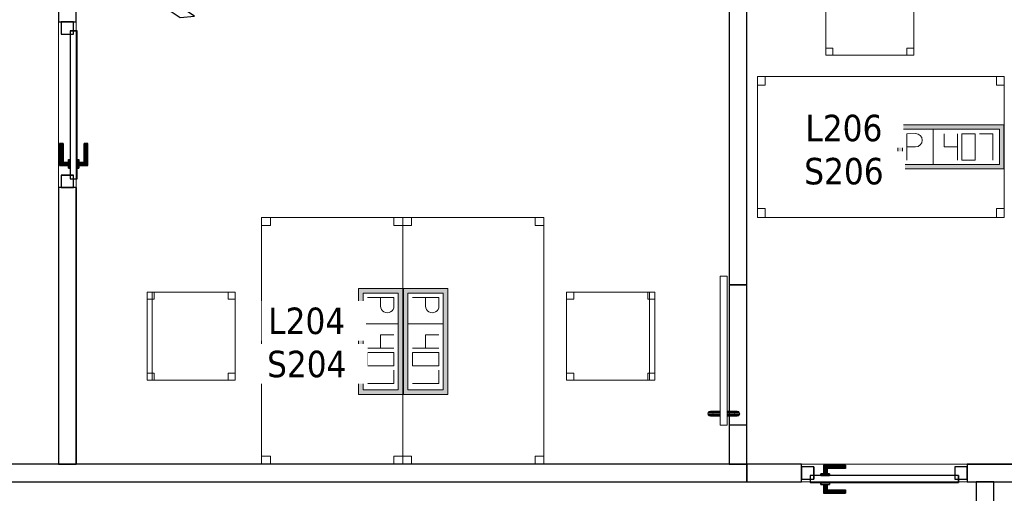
# Model space of a CAD drawing. Header units: metres. Extents: x 397.7 to 427.5, y 12.7 to 28.4.
# Tile 98 of 130: x 409.5 to 415.1, y 18 to 20.7. Entities that reach past the tile are written whole.
import ezdxf

# ---------------------------------------------------------------- set-up
doc = ezdxf.new("R2010")
doc.units = ezdxf.units.M
doc.layers.add('01_CARPINTERIA', color=5, linetype='Continuous', lineweight=25, true_color=0x0000ff)
for name, color, linetype, lineweight in [('02_MOBILIARIO', 7, 'Continuous', 18), ('A-DETL-____-MBND', 7, 'Continuous', 18), ('A-GENM-____-OTLN', 7, 'Continuous', 18), ('A-WALL-____-MCUT', 7, 'Continuous', 25), ('A-WALL-____-OTLN', 7, 'Continuous', 25), ('E-ELEC-FIXT-IDEN', 7, 'Continuous', 30)]:
    doc.layers.add(name, color=color, linetype=linetype, lineweight=lineweight)
doc.styles.add('Tahoma_3', font='tahoma.ttf', dxfattribs={"height": 0.15})

# ---------------------------------------------------------------- blocks, each defined once
blk = doc.blocks.new('Family - Cadira d_Oficina_P2-152690-05_ELEC_P2')
at = {"layer": 'A-DETL-____-MBND', "color": 253, "true_color": 0xaaaaaa}
for p, q in [((0, 0.46), (0, 0.5)), ((0, 0.5), (0.04, 0.5)), ((0, 0.5), (0, 0.46)), ((0.04, 0.5), (0, 0.5)), ((0, 0), (0, 0.5)), ((0, 0.5), (0.5, 0.5)), ((0.5, 0.5), (0, 0.5)), ((0, 0.5), (0, 0)), ((0.04, 0.46), (0, 0.46)), ((0, 0.46), (0.04, 0.46)), ((0.04, 0.5), (0.04, 0.46)), ((0.04, 0.46), (0.04, 0.5)), ((0.46, 0.46), (0.46, 0.5)), ((0.46, 0.5), (0.5, 0.5)), ((0.46, 0.5), (0.46, 0.46)), ((0.5, 0.5), (0.46, 0.5)), ((0.5, 0.46), (0.46, 0.46)), ((0.46, 0.46), (0.5, 0.46)), ((0.47, 0), (0.47, 0.5)), ((0.47, 0.5), (0.5, 0.5)), ((0.47, 0.5), (0.47, 0)), ((0.5, 0.5), (0.47, 0.5)), ((0.5, 0.5), (0.5, 0.46)), ((0.5, 0.46), (0.5, 0.5)), ((0.5, 0.5), (0.5, 0)), ((0.5, 0), (0.5, 0.5)), ((0.5, 0.5), (0.5, 0)), ((0.5, 0), (0.5, 0.5)), ((0, 0), (0, 0.04)), ((0, 0.04), (0.04, 0.04)), ((0, 0.04), (0, 0)), ((0.04, 0.04), (0, 0.04)), ((0.04, 0), (0, 0)), ((0, 0), (0.04, 0)), ((0.5, 0), (0, 0)), ((0, 0), (0.5, 0)), ((0.04, 0.04), (0.04, 0)), ((0.04, 0), (0.04, 0.04)), ((0.46, 0), (0.46, 0.04)), ((0.46, 0.04), (0.5, 0.04)), ((0.46, 0.04), (0.46, 0)), ((0.5, 0.04), (0.46, 0.04)), ((0.5, 0), (0.46, 0)), ((0.46, 0), (0.5, 0)), ((0.47, 0), (0.5, 0)), ((0.5, 0.04), (0.5, 0)), ((0.5, 0), (0.5, 0.04)), ((0.5, 0), (0.47, 0))]:
    blk.add_line(p, q, dxfattribs=at)
blk = doc.blocks.new('Family - LONDR55-XX_ZZ-ARQ-CAA-M3D-Londres55-152697-05_ELEC_P2')
at = {"layer": '01_CARPINTERIA', "color": 161, "true_color": 0xaaaaff}
for p, q in [((0.69, 0.1487), (0.69, 0.15)), ((0.69, 0.15), (0.69, 0.1487)), ((0.815, 0.15), (0.69, 0.15)), ((0.69, 0.145), (0.69, 0.1487)), ((0.69, 0.1487), (0.69, 0.145)), ((0.8137, 0.1487), (0.69, 0.1487)), ((0.8137, 0.1487), (0.69, 0.1487)), ((0.69, 0.14), (0.69, 0.145)), ((0.69, 0.145), (0.69, 0.14)), ((0.81, 0.145), (0.69, 0.145)), ((0.81, 0.145), (0.69, 0.145)), ((0.69, 0.135), (0.69, 0.14)), ((0.69, 0.14), (0.69, 0.135)), ((0.69, 0.14), (0.805, 0.14)), ((0.805, 0.14), (0.69, 0.14)), ((0.69, 0.135), (0.69, 0.1313)), ((0.69, 0.1313), (0.69, 0.135)), ((0.8, 0.135), (0.69, 0.135)), ((0.8, 0.135), (0.69, 0.135)), ((0.69, 0.1313), (0.69, 0.13)), ((0.69, 0.13), (0.69, 0.1313)), ((0.7963, 0.1313), (0.69, 0.1313)), ((0.7963, 0.1313), (0.69, 0.1313)), ((0.795, 0.13), (0.69, 0.13)), ((0.795, 0.13), (0.7963, 0.1313)), ((0.7963, 0.1313), (0.795, 0.13)), ((0.795, 0.1), (0.795, 0.13)), ((0.7963, 0.1313), (0.8, 0.135)), ((0.8, 0.135), (0.7963, 0.1313)), ((0.7963, 0.1), (0.7963, 0.1313)), ((0.7963, 0.1), (0.7963, 0.1313)), ((0.8, 0.135), (0.805, 0.14)), ((0.805, 0.14), (0.8, 0.135)), ((0.8, 0.1), (0.8, 0.135)), ((0.8, 0.1), (0.8, 0.135)), ((0.81, 0.145), (0.805, 0.14)), ((0.805, 0.14), (0.81, 0.145)), ((0.805, 0.14), (0.805, 0.1)), ((0.805, 0.1), (0.805, 0.14)), ((0.8137, 0.1487), (0.81, 0.145)), ((0.81, 0.145), (0.8137, 0.1487)), ((0.81, 0.1), (0.81, 0.145)), ((0.81, 0.1), (0.81, 0.145)), ((0.815, 0.15), (0.8137, 0.1487)), ((0.8137, 0.1487), (0.815, 0.15)), ((0.8137, 0.1), (0.8137, 0.1487)), ((0.8137, 0.1), (0.8137, 0.1487)), ((0.815, 0.1), (0.815, 0.15)), ((0.07, 0.07), (0, 0.07)), ((0, 0.07), (0, 0)), ((0.07, 0.07), (0, 0.07)), ((0, 0), (0, 0.07)), ((0.89, 0.09), (0.05, 0.09)), ((0.05, 0.09), (0.05, 0.05)), ((0.89, 0.09), (0.05, 0.09)), ((0.05, 0.05), (0.05, 0.09)), ((0.07, 0), (0.07, 0.07)), ((0.07, 0), (0.07, 0.07)), ((0.83, 0.1), (0.78, 0.1)), ((0.78, 0.1), (0.83, 0.1)), ((0.78, 0.09), (0.78, 0.1)), ((0.78, 0.09), (0.78, 0.1)), ((0.83, 0.09), (0.78, 0.09)), ((0.78, 0.09), (0.83, 0.09)), ((0.7963, 0.1), (0.795, 0.1)), ((0.795, 0.1), (0.7963, 0.1)), ((0.8, 0.1), (0.7963, 0.1)), ((0.7963, 0.1), (0.8, 0.1)), ((0.805, 0.1), (0.8, 0.1)), ((0.8, 0.1), (0.805, 0.1)), ((0.81, 0.1), (0.805, 0.1)), ((0.805, 0.1), (0.81, 0.1)), ((0.81, 0.1), (0.8137, 0.1)), ((0.8137, 0.1), (0.81, 0.1)), ((0.8137, 0.1), (0.815, 0.1)), ((0.815, 0.1), (0.8137, 0.1)), ((0.83, 0.09), (0.83, 0.1)), ((0.83, 0.1), (0.83, 0.09)), ((0.94, 0.07), (0.87, 0.07)), ((0.87, 0.07), (0.87, 0)), ((0.94, 0.07), (0.87, 0.07)), ((0.87, 0), (0.87, 0.07)), ((0.89, 0.05), (0.89, 0.09)), ((0.89, 0.05), (0.89, 0.09)), ((0.94, 0), (0.94, 0.07)), ((0.94, 0), (0.94, 0.07)), ((0, 0), (0.07, 0)), ((0, 0), (0.07, 0)), ((0.05, 0.05), (0.89, 0.05)), ((0.05, 0.05), (0.89, 0.05)), ((0.69, 0.0087), (0.69, 0.01)), ((0.69, 0.01), (0.69, 0.0087)), ((0.69, 0.01), (0.795, 0.01)), ((0.69, 0.005), (0.69, 0.0087)), ((0.69, 0.0087), (0.69, 0.005)), ((0.69, 0.0087), (0.7963, 0.0087)), ((0.69, 0.0087), (0.7963, 0.0087)), ((0.69, 0), (0.69, 0.005)), ((0.69, 0.005), (0.69, 0)), ((0.69, 0.005), (0.8, 0.005)), ((0.69, 0.005), (0.8, 0.005)), ((0.69, -0.005), (0.69, 0)), ((0.805, 0), (0.69, 0)), ((0.69, 0), (0.805, 0)), ((0.78, 0.05), (0.83, 0.05)), ((0.83, 0.05), (0.78, 0.05)), ((0.78, 0.04), (0.78, 0.05)), ((0.78, 0.04), (0.78, 0.05)), ((0.78, 0.04), (0.83, 0.04)), ((0.83, 0.04), (0.78, 0.04)), ((0.7963, 0.04), (0.795, 0.04)), ((0.795, 0.04), (0.7963, 0.04)), ((0.795, 0.01), (0.795, 0.04)), ((0.7963, 0.0087), (0.795, 0.01)), ((0.795, 0.01), (0.7963, 0.0087)), ((0.8, 0.04), (0.7963, 0.04)), ((0.7963, 0.04), (0.8, 0.04)), ((0.7963, 0.0087), (0.7963, 0.04)), ((0.7963, 0.0087), (0.7963, 0.04)), ((0.8, 0.005), (0.7963, 0.0087)), ((0.7963, 0.0087), (0.8, 0.005)), ((0.8, 0.04), (0.805, 0.04)), ((0.805, 0.04), (0.8, 0.04)), ((0.8, 0.005), (0.8, 0.04)), ((0.8, 0.005), (0.8, 0.04)), ((0.805, 0), (0.8, 0.005)), ((0.8, 0.005), (0.805, 0)), ((0.805, 0.04), (0.81, 0.04)), ((0.81, 0.04), (0.805, 0.04)), ((0.805, 0.04), (0.805, 0)), ((0.805, 0), (0.805, 0.04)), ((0.805, 0), (0.81, -0.005)), ((0.81, -0.005), (0.805, 0)), ((0.81, 0.04), (0.8137, 0.04)), ((0.8137, 0.04), (0.81, 0.04)), ((0.81, -0.005), (0.81, 0.04)), ((0.81, -0.005), (0.81, 0.04)), ((0.8137, 0.04), (0.815, 0.04)), ((0.815, 0.04), (0.8137, 0.04)), ((0.8137, -0.0087), (0.8137, 0.04)), ((0.8137, -0.0087), (0.8137, 0.04)), ((0.815, -0.01), (0.815, 0.04)), ((0.83, 0.04), (0.83, 0.05)), ((0.83, 0.05), (0.83, 0.04)), ((0.87, 0), (0.94, 0)), ((0.87, 0), (0.94, 0)), ((0.69, 0), (0.69, -0.005)), ((0.69, -0.005), (0.69, -0.0087)), ((0.69, -0.0087), (0.69, -0.005)), ((0.69, -0.005), (0.81, -0.005)), ((0.69, -0.005), (0.81, -0.005)), ((0.69, -0.0087), (0.69, -0.01)), ((0.69, -0.01), (0.69, -0.0087)), ((0.69, -0.0087), (0.8137, -0.0087)), ((0.69, -0.0087), (0.8137, -0.0087)), ((0.69, -0.01), (0.815, -0.01)), ((0.81, -0.005), (0.8137, -0.0087)), ((0.8137, -0.0087), (0.81, -0.005)), ((0.8137, -0.0087), (0.815, -0.01)), ((0.815, -0.01), (0.8137, -0.0087))]:
    blk.add_line(p, q, dxfattribs=at)
blk = doc.blocks.new('Family - Porta P2-152698-05_ELEC_P2')
blk.add_blockref('Family - LONDR55-XX_ZZ-ARQ-CAA-M3D-Londres55-152697-05_ELEC_P2', (0, 0))
blk = doc.blocks.new('Family - Mampara P2-152714-05_ELEC_P2')
at = {"layer": 'A-WALL-____-MCUT', "color": 253, "true_color": 0xaaaaaa}
for p, q in [((1.5688, 0.1), (0, 0.1)), ((0, 0.1), (0, 0)), ((1.5688, 0), (1.5688, 0.1)), ((2.5088, 0.1), (2.5088, 0)), ((2.9942, 0.1), (2.5088, 0.1)), ((2.9274, 0), (2.9942, 0.1)), ((0, 0), (1.5688, 0)), ((2.5088, 0), (2.9274, 0))]:
    blk.add_line(p, q, dxfattribs=at)
at = {"layer": 'A-WALL-____-OTLN', "color": 253, "true_color": 0xaaaaaa}
for p, q in [((1.5688, 0.1), (0, 0.1)), ((0, 0), (0, 0.1)), ((1.5688, 0), (1.5688, 0.1)), ((2.5088, 0.1), (2.5088, 0)), ((2.9942, 0.1), (2.5088, 0.1)), ((2.9274, 0), (2.9942, 0.1)), ((1.5688, 0), (0, 0)), ((2.5088, 0), (2.9274, 0))]:
    blk.add_line(p, q, dxfattribs=at)
at = {"layer": 'A-WALL-____-OTLN', "color": 253, "lineweight": 18, "true_color": 0xaaaaaa}
blk.add_line((0, 0), (2.9274, 0), dxfattribs=at)
blk = doc.blocks.new('Family - Vano puerta-152716-05_ELEC_P2')
at = {"layer": 'A-GENM-____-OTLN', "color": 253, "true_color": 0xaaaaaa}
for p, q in [((409.797, 20.7243), (409.697, 20.7243)), ((409.697, 20.7243), (409.697, 19.7843)), ((409.797, 20.7243), (409.697, 20.7243)), ((409.697, 19.7843), (409.697, 20.7243)), ((409.797, 19.7843), (409.797, 20.7243)), ((409.797, 20.7243), (409.797, 19.7843)), ((409.697, 19.7843), (409.797, 19.7843)), ((409.797, 19.7843), (409.697, 19.7843))]:
    blk.add_line(p, q, dxfattribs=at)
blk = doc.blocks.new('Family - Taula 140X80_P2-152858-05_ELEC_P2')
at = {"layer": 'A-DETL-____-MBND', "color": 253, "true_color": 0xaaaaaa}
for p, q in [((0, 0.8001), (1.3973, 0.8001)), ((0, 0), (0, 0.8001)), ((1.3973, 0.8001), (0, 0.8001)), ((0, 0.8001), (0, 0)), ((0, 0.8001), (0.0437, 0.8001)), ((0, 0.7501), (0, 0.8001)), ((0.0437, 0.8001), (0, 0.8001)), ((0, 0.8001), (0, 0.7501)), ((0.0437, 0.8001), (0.0437, 0.7501)), ((0.0437, 0.7501), (0.0437, 0.8001)), ((1.3536, 0.8001), (1.3973, 0.8001)), ((1.3536, 0.7501), (1.3536, 0.8001)), ((1.3973, 0.8001), (1.3536, 0.8001)), ((1.3536, 0.8001), (1.3536, 0.7501)), ((1.3973, 0.8001), (1.3973, 0.7501)), ((1.3973, 0.7501), (1.3973, 0.8001)), ((1.3973, 0.8001), (1.3973, 0)), ((1.3973, 0), (1.3973, 0.8001)), ((0.0437, 0.7501), (0, 0.7501)), ((0, 0.7501), (0.0437, 0.7501)), ((1.3973, 0.7501), (1.3536, 0.7501)), ((1.3536, 0.7501), (1.3973, 0.7501)), ((0, 0.05), (0.0437, 0.05)), ((0, 0), (0, 0.05)), ((0.0437, 0.05), (0, 0.05)), ((0, 0.05), (0, 0)), ((0.0437, 0), (0, 0)), ((0, 0), (0.0437, 0)), ((0, 0), (1.3973, 0)), ((0.0437, 0.05), (0.0437, 0)), ((0.0437, 0), (0.0437, 0.05)), ((1.3536, 0.05), (1.3973, 0.05)), ((1.3536, 0), (1.3536, 0.05)), ((1.3973, 0.05), (1.3536, 0.05)), ((1.3536, 0.05), (1.3536, 0)), ((1.3973, 0), (1.3536, 0)), ((1.3536, 0), (1.3973, 0)), ((1.3973, 0.05), (1.3973, 0)), ((1.3973, 0), (1.3973, 0.05)), ((1.3973, 0), (0, 0))]:
    blk.add_line(p, q, dxfattribs=at)
blk = doc.blocks.new('Family - Mampara P2-152864-05_ELEC_P2')
at = {"layer": 'A-WALL-____-MCUT', "color": 253, "true_color": 0xaaaaaa}
for p, q in [((0.31, 0.1), (0, 0.1)), ((0, 0.1), (0, 0)), ((0.31, 0), (0.31, 0.1)), ((3.8128, 0.1), (1.25, 0.1)), ((1.25, 0.1), (1.25, 0)), ((0, 0), (0.31, 0)), ((1.25, 0), (3.8128, 0))]:
    blk.add_line(p, q, dxfattribs=at)
at = {"layer": 'A-WALL-____-OTLN', "color": 253, "true_color": 0xaaaaaa}
for p, q in [((0.31, 0.1), (0, 0.1)), ((0, 0.1), (0, 0)), ((0.31, 0), (0.31, 0.1)), ((1.25, 0.1), (3.8128, 0.1)), ((1.25, 0.1), (1.25, 0)), ((0, 0), (0.31, 0)), ((1.25, 0), (3.8128, 0))]:
    blk.add_line(p, q, dxfattribs=at)
at = {"layer": 'A-WALL-____-OTLN', "color": 253, "lineweight": 18, "true_color": 0xaaaaaa}
blk.add_line((0, 0), (7.0127, 0), dxfattribs=at)
blk = doc.blocks.new('Family - Vano puerta-152868-05_ELEC_P2')
at = {"layer": 'A-GENM-____-OTLN', "color": 253, "true_color": 0xaaaaaa}
for p, q in [((414.8471, 18.2155), (413.9071, 18.2155)), ((413.9071, 18.2155), (413.9071, 18.1155)), ((413.9071, 18.2155), (414.8471, 18.2155)), ((413.9071, 18.1155), (413.9071, 18.2155)), ((414.8471, 18.1155), (414.8471, 18.2155)), ((414.8471, 18.1155), (414.8471, 18.2155)), ((413.9071, 18.1155), (414.8471, 18.1155)), ((414.8471, 18.1155), (413.9071, 18.1155))]:
    blk.add_line(p, q, dxfattribs=at)
blk = doc.blocks.new('Family - LONDR55-XX_ZZ-ARQ-CAA-M3D-Londres55-152923-05_ELEC_P2')
at = {"layer": 'A-GENM-____-OTLN', "color": 253, "true_color": 0xaaaaaa}
for p, q in [((0.052, 0.1725), (0.05, 0.165)), ((0.052, 0.1725), (0.05, 0.165)), ((0.0575, 0.178), (0.052, 0.1725)), ((0.0575, 0.178), (0.052, 0.1725)), ((0.052, 0.11), (0.052, 0.1725)), ((0.065, 0.18), (0.0575, 0.178)), ((0.065, 0.18), (0.0575, 0.178)), ((0.0575, 0.11), (0.0575, 0.178)), ((0.0725, 0.178), (0.065, 0.18)), ((0.0725, 0.178), (0.065, 0.18)), ((0.065, 0.11), (0.065, 0.18)), ((0.078, 0.1725), (0.0725, 0.178)), ((0.078, 0.1725), (0.0725, 0.178)), ((0.0725, 0.11), (0.0725, 0.178)), ((0.08, 0.165), (0.078, 0.1725)), ((0.08, 0.165), (0.078, 0.1725)), ((0.078, 0.11), (0.078, 0.1725)), ((0.05, 0.165), (0.052, 0.1575)), ((0.05, 0.11), (0.05, 0.165)), ((0.05, 0.165), (0.052, 0.1575)), ((0.052, 0.1575), (0.0575, 0.152)), ((0.052, 0.11), (0.052, 0.1575)), ((0.052, 0.1575), (0.0575, 0.152)), ((0.0575, 0.152), (0.065, 0.15)), ((0.0575, 0.11), (0.0575, 0.152)), ((0.0575, 0.152), (0.065, 0.15)), ((0.065, 0.15), (0.0725, 0.152)), ((0.065, 0.15), (0.0725, 0.152)), ((0.065, 0.11), (0.065, 0.15)), ((0.0725, 0.152), (0.078, 0.1575)), ((0.0725, 0.152), (0.078, 0.1575)), ((0.0725, 0.11), (0.0725, 0.152)), ((0.078, 0.1575), (0.08, 0.165)), ((0.078, 0.1575), (0.08, 0.165)), ((0.078, 0.11), (0.078, 0.1575)), ((0.08, 0.165), (0.08, 0.11)), ((0.8458, 0.11), (0, 0.11)), ((0, 0.11), (0, 0.07)), ((0.8458, 0.11), (0, 0.11)), ((0, 0.11), (0, 0.07)), ((0, 0.07), (0.8458, 0.07)), ((0, 0.07), (0.8458, 0.07)), ((0.052, 0.11), (0.05, 0.11)), ((0.05, 0.11), (0.052, 0.11)), ((0.05, 0.015), (0.05, 0.07)), ((0.052, 0.07), (0.05, 0.07)), ((0.05, 0.07), (0.052, 0.07)), ((0.0575, 0.11), (0.052, 0.11)), ((0.052, 0.11), (0.0575, 0.11)), ((0.052, 0.0075), (0.052, 0.07)), ((0.052, 0.0225), (0.052, 0.07)), ((0.0575, 0.07), (0.052, 0.07)), ((0.052, 0.07), (0.0575, 0.07)), ((0.065, 0.11), (0.0575, 0.11)), ((0.0575, 0.11), (0.065, 0.11)), ((0.0575, 0.002), (0.0575, 0.07)), ((0.0575, 0.028), (0.0575, 0.07)), ((0.065, 0.07), (0.0575, 0.07)), ((0.0575, 0.07), (0.065, 0.07)), ((0.0725, 0.11), (0.065, 0.11)), ((0.065, 0.11), (0.0725, 0.11)), ((0.065, 0), (0.065, 0.07)), ((0.065, 0.03), (0.065, 0.07)), ((0.0725, 0.07), (0.065, 0.07)), ((0.065, 0.07), (0.0725, 0.07)), ((0.078, 0.11), (0.0725, 0.11)), ((0.0725, 0.11), (0.078, 0.11)), ((0.0725, 0.002), (0.0725, 0.07)), ((0.0725, 0.028), (0.0725, 0.07)), ((0.078, 0.07), (0.0725, 0.07)), ((0.0725, 0.07), (0.078, 0.07)), ((0.078, 0.11), (0.08, 0.11)), ((0.08, 0.11), (0.078, 0.11)), ((0.078, 0.0075), (0.078, 0.07)), ((0.078, 0.0225), (0.078, 0.07)), ((0.078, 0.07), (0.08, 0.07)), ((0.08, 0.07), (0.078, 0.07)), ((0.08, 0.07), (0.08, 0.015)), ((0.8458, 0.07), (0.8458, 0.11)), ((0.8458, 0.11), (0.8458, 0.07)), ((0.052, 0.0225), (0.05, 0.015)), ((0.052, 0.0225), (0.05, 0.015)), ((0.05, 0.015), (0.052, 0.0075)), ((0.05, 0.015), (0.052, 0.0075)), ((0.0575, 0.028), (0.052, 0.0225)), ((0.0575, 0.028), (0.052, 0.0225)), ((0.052, 0.0075), (0.0575, 0.002)), ((0.052, 0.0075), (0.0575, 0.002)), ((0.065, 0.03), (0.0575, 0.028)), ((0.065, 0.03), (0.0575, 0.028)), ((0.0575, 0.002), (0.065, 0)), ((0.0575, 0.002), (0.065, 0)), ((0.0725, 0.028), (0.065, 0.03)), ((0.0725, 0.028), (0.065, 0.03)), ((0.065, 0), (0.0725, 0.002)), ((0.065, 0), (0.0725, 0.002)), ((0.078, 0.0225), (0.0725, 0.028)), ((0.078, 0.0225), (0.0725, 0.028)), ((0.0725, 0.002), (0.078, 0.0075)), ((0.0725, 0.002), (0.078, 0.0075)), ((0.08, 0.015), (0.078, 0.0225)), ((0.08, 0.015), (0.078, 0.0225)), ((0.078, 0.0075), (0.08, 0.015)), ((0.078, 0.0075), (0.08, 0.015))]:
    blk.add_line(p, q, dxfattribs=at)
blk = doc.blocks.new('Family - Porta P2-152924-05_ELEC_P2')
blk.add_blockref('Family - LONDR55-XX_ZZ-ARQ-CAA-M3D-Londres55-152923-05_ELEC_P2', (0, 0))
blk = doc.blocks.new('Family - Mampara P2-152931-05_ELEC_P2')
at = {"layer": 'A-WALL-____-MCUT', "color": 253, "true_color": 0xaaaaaa}
for p, q in [((0.0267, 0.05), (0, 0)), ((0, 0), (0.8289, 0)), ((0.8915, 0.05), (0.0267, 0.05)), ((0.8289, 0), (0.8915, 0.05))]:
    blk.add_line(p, q, dxfattribs=at)
at = {"layer": 'A-WALL-____-OTLN', "color": 253, "true_color": 0xaaaaaa}
for p, q in [((0.0267, 0.05), (0, 0)), ((0, 0), (0.8289, 0)), ((0.8915, 0.05), (0.0267, 0.05)), ((0.8289, 0), (0.8915, 0.05))]:
    blk.add_line(p, q, dxfattribs=at)
at = {"layer": 'A-WALL-____-OTLN', "color": 253, "lineweight": 18, "true_color": 0xaaaaaa}
blk.add_line((0, 0), (0.8289, 0), dxfattribs=at)
blk = doc.blocks.new('Family - Taula 140X80_P2-153016-05_ELEC_P2')
at = {"layer": 'A-DETL-____-MBND', "color": 253, "true_color": 0xaaaaaa}
for p, q in [((0, 0), (0, 1.3973)), ((0, 1.3973), (0.8001, 1.3973)), ((0, 1.3973), (0, 0)), ((0.8001, 1.3973), (0, 1.3973)), ((0, 1.3536), (0, 1.3973)), ((0, 1.3973), (0.05, 1.3973)), ((0, 1.3973), (0, 1.3536)), ((0.05, 1.3973), (0, 1.3973)), ((0.05, 1.3973), (0.05, 1.3536)), ((0.05, 1.3536), (0.05, 1.3973)), ((0.7501, 1.3536), (0.7501, 1.3973)), ((0.7501, 1.3973), (0.8001, 1.3973)), ((0.7501, 1.3973), (0.7501, 1.3536)), ((0.8001, 1.3973), (0.7501, 1.3973)), ((0.8001, 1.3973), (0.8001, 0)), ((0.8001, 0), (0.8001, 1.3973)), ((0.8001, 1.3973), (0.8001, 1.3536)), ((0.8001, 1.3536), (0.8001, 1.3973)), ((0.05, 1.3536), (0, 1.3536)), ((0, 1.3536), (0.05, 1.3536)), ((0.8001, 1.3536), (0.7501, 1.3536)), ((0.7501, 1.3536), (0.8001, 1.3536)), ((0, 0), (0, 0.0437)), ((0, 0.0437), (0.05, 0.0437)), ((0, 0.0437), (0, 0)), ((0.05, 0.0437), (0, 0.0437)), ((0.8001, 0), (0, 0)), ((0, 0), (0.8001, 0)), ((0.05, 0), (0, 0)), ((0, 0), (0.05, 0)), ((0.05, 0.0437), (0.05, 0)), ((0.05, 0), (0.05, 0.0437)), ((0.7501, 0), (0.7501, 0.0437)), ((0.7501, 0.0437), (0.8001, 0.0437)), ((0.8001, 0.0437), (0.7501, 0.0437)), ((0.7501, 0.0437), (0.7501, 0)), ((0.8001, 0), (0.7501, 0)), ((0.7501, 0), (0.8001, 0)), ((0.8001, 0), (0.8001, 0.0437)), ((0.8001, 0.0437), (0.8001, 0))]:
    blk.add_line(p, q, dxfattribs=at)
blk = doc.blocks.new('Family - Evans P2-153024-05_ELEC_P2')
at = {"layer": 'A-WALL-____-MCUT', "color": 253, "true_color": 0xaaaaaa}
for p, q in [((0.2213, 0.1), (0, 0.1)), ((0, 0.1), (0, 0)), ((0.2213, 0), (0.2213, 0.1)), ((1.0171, 0.1), (1.0171, 0)), ((3.1257, 0.1), (1.0171, 0.1)), ((3.1491, 0), (3.1257, 0.1)), ((0, 0), (0.2213, 0)), ((1.0171, 0), (3.1491, 0))]:
    blk.add_line(p, q, dxfattribs=at)
at = {"layer": 'A-WALL-____-OTLN', "color": 253, "true_color": 0xaaaaaa}
for p, q in [((3.1257, 0.1), (0, 0.1)), ((0, 0.1), (0, 0)), ((0.2213, 0), (0.2213, 0.1)), ((1.0171, 0.1), (0.2213, 0.1)), ((1.0171, 0), (1.0171, 0.1)), ((3.1491, 0), (3.1257, 0.1)), ((0, 0), (3.1491, 0)), ((0.2213, 0), (1.0171, 0))]:
    blk.add_line(p, q, dxfattribs=at)
at = {"layer": 'A-WALL-____-OTLN', "color": 253, "lineweight": 18, "true_color": 0xaaaaaa}
blk.add_line((0, 0), (3.1491, 0), dxfattribs=at)
blk = doc.blocks.new('Family - Vano puerta-153026-05_ELEC_P2')
at = {"layer": 'A-GENM-____-OTLN', "color": 253, "true_color": 0xaaaaaa}
for p, q in [((413.5971, 19.2325), (413.4971, 19.2325)), ((413.4971, 19.2325), (413.4971, 18.4368)), ((413.4971, 18.4368), (413.4971, 19.2325)), ((413.4971, 19.2325), (413.5971, 19.2325)), ((413.5971, 18.4368), (413.5971, 19.2325)), ((413.5971, 19.2325), (413.5971, 18.4368)), ((413.4971, 18.4368), (413.5971, 18.4368)), ((413.4971, 18.4368), (413.5971, 18.4368))]:
    blk.add_line(p, q, dxfattribs=at)
blk = doc.blocks.new('Family - LONDR55-XX_ZZ-ARQ-CAA-M3D-Londres55-153028-05_ELEC_P2')
at = {"layer": '01_CARPINTERIA', "color": 161, "true_color": 0xaaaaff}
for p, q in [((0.69, 0.1487), (0.69, 0.15)), ((0.69, 0.15), (0.69, 0.1487)), ((0.815, 0.15), (0.69, 0.15)), ((0.69, 0.145), (0.69, 0.1487)), ((0.69, 0.1487), (0.69, 0.145)), ((0.8137, 0.1487), (0.69, 0.1487)), ((0.8137, 0.1487), (0.69, 0.1487)), ((0.69, 0.14), (0.69, 0.145)), ((0.69, 0.145), (0.69, 0.14)), ((0.81, 0.145), (0.69, 0.145)), ((0.81, 0.145), (0.69, 0.145)), ((0.69, 0.135), (0.69, 0.14)), ((0.69, 0.14), (0.69, 0.135)), ((0.69, 0.14), (0.805, 0.14)), ((0.805, 0.14), (0.69, 0.14)), ((0.69, 0.135), (0.69, 0.1313)), ((0.69, 0.1313), (0.69, 0.135)), ((0.8, 0.135), (0.69, 0.135)), ((0.8, 0.135), (0.69, 0.135)), ((0.69, 0.1313), (0.69, 0.13)), ((0.69, 0.13), (0.69, 0.1313)), ((0.7963, 0.1313), (0.69, 0.1313)), ((0.7963, 0.1313), (0.69, 0.1313)), ((0.795, 0.13), (0.69, 0.13)), ((0.795, 0.13), (0.7963, 0.1313)), ((0.7963, 0.1313), (0.795, 0.13)), ((0.795, 0.1), (0.795, 0.13)), ((0.7963, 0.1313), (0.8, 0.135)), ((0.8, 0.135), (0.7963, 0.1313)), ((0.7963, 0.1), (0.7963, 0.1313)), ((0.7963, 0.1), (0.7963, 0.1313)), ((0.8, 0.135), (0.805, 0.14)), ((0.805, 0.14), (0.8, 0.135)), ((0.8, 0.1), (0.8, 0.135)), ((0.8, 0.1), (0.8, 0.135)), ((0.81, 0.145), (0.805, 0.14)), ((0.805, 0.14), (0.81, 0.145)), ((0.805, 0.14), (0.805, 0.1)), ((0.805, 0.1), (0.805, 0.14)), ((0.8137, 0.1487), (0.81, 0.145)), ((0.81, 0.145), (0.8137, 0.1487)), ((0.81, 0.1), (0.81, 0.145)), ((0.81, 0.1), (0.81, 0.145)), ((0.815, 0.15), (0.8137, 0.1487)), ((0.8137, 0.1487), (0.815, 0.15)), ((0.8137, 0.1), (0.8137, 0.1487)), ((0.8137, 0.1), (0.8137, 0.1487)), ((0.815, 0.1), (0.815, 0.15)), ((0.07, 0.07), (0, 0.07)), ((0, 0.07), (0, 0)), ((0.07, 0.07), (0, 0.07)), ((0, 0), (0, 0.07)), ((0.89, 0.09), (0.05, 0.09)), ((0.05, 0.09), (0.05, 0.05)), ((0.89, 0.09), (0.05, 0.09)), ((0.05, 0.05), (0.05, 0.09)), ((0.07, 0), (0.07, 0.07)), ((0.07, 0), (0.07, 0.07)), ((0.83, 0.1), (0.78, 0.1)), ((0.78, 0.1), (0.83, 0.1)), ((0.78, 0.09), (0.78, 0.1)), ((0.78, 0.09), (0.78, 0.1)), ((0.83, 0.09), (0.78, 0.09)), ((0.78, 0.09), (0.83, 0.09)), ((0.7963, 0.1), (0.795, 0.1)), ((0.795, 0.1), (0.7963, 0.1)), ((0.8, 0.1), (0.7963, 0.1)), ((0.7963, 0.1), (0.8, 0.1)), ((0.805, 0.1), (0.8, 0.1)), ((0.8, 0.1), (0.805, 0.1)), ((0.81, 0.1), (0.805, 0.1)), ((0.805, 0.1), (0.81, 0.1)), ((0.81, 0.1), (0.8137, 0.1)), ((0.8137, 0.1), (0.81, 0.1)), ((0.8137, 0.1), (0.815, 0.1)), ((0.815, 0.1), (0.8137, 0.1)), ((0.83, 0.09), (0.83, 0.1)), ((0.83, 0.1), (0.83, 0.09)), ((0.94, 0.07), (0.87, 0.07)), ((0.87, 0.07), (0.87, 0)), ((0.94, 0.07), (0.87, 0.07)), ((0.87, 0), (0.87, 0.07)), ((0.89, 0.05), (0.89, 0.09)), ((0.89, 0.05), (0.89, 0.09)), ((0.94, 0), (0.94, 0.07)), ((0.94, 0), (0.94, 0.07)), ((0, 0), (0.07, 0)), ((0, 0), (0.07, 0)), ((0.05, 0.05), (0.89, 0.05)), ((0.05, 0.05), (0.89, 0.05)), ((0.69, 0.0087), (0.69, 0.01)), ((0.69, 0.01), (0.69, 0.0087)), ((0.69, 0.01), (0.795, 0.01)), ((0.69, 0.005), (0.69, 0.0087)), ((0.69, 0.0087), (0.69, 0.005)), ((0.69, 0.0087), (0.7963, 0.0087)), ((0.69, 0.0087), (0.7963, 0.0087)), ((0.69, 0), (0.69, 0.005)), ((0.69, 0.005), (0.69, 0)), ((0.69, 0.005), (0.8, 0.005)), ((0.69, 0.005), (0.8, 0.005)), ((0.69, -0.005), (0.69, 0)), ((0.69, 0), (0.69, -0.005)), ((0.805, 0), (0.69, 0)), ((0.69, 0), (0.805, 0)), ((0.78, 0.05), (0.83, 0.05)), ((0.83, 0.05), (0.78, 0.05)), ((0.78, 0.04), (0.78, 0.05)), ((0.78, 0.04), (0.78, 0.05)), ((0.78, 0.04), (0.83, 0.04)), ((0.83, 0.04), (0.78, 0.04)), ((0.7963, 0.04), (0.795, 0.04)), ((0.795, 0.04), (0.7963, 0.04)), ((0.795, 0.01), (0.795, 0.04)), ((0.7963, 0.0087), (0.795, 0.01)), ((0.795, 0.01), (0.7963, 0.0087)), ((0.8, 0.04), (0.7963, 0.04)), ((0.7963, 0.04), (0.8, 0.04)), ((0.7963, 0.0087), (0.7963, 0.04)), ((0.7963, 0.0087), (0.7963, 0.04)), ((0.8, 0.005), (0.7963, 0.0087)), ((0.7963, 0.0087), (0.8, 0.005)), ((0.8, 0.04), (0.805, 0.04)), ((0.805, 0.04), (0.8, 0.04)), ((0.8, 0.005), (0.8, 0.04)), ((0.8, 0.005), (0.8, 0.04)), ((0.805, 0), (0.8, 0.005)), ((0.8, 0.005), (0.805, 0)), ((0.805, 0.04), (0.81, 0.04)), ((0.81, 0.04), (0.805, 0.04)), ((0.805, 0.04), (0.805, 0)), ((0.805, 0), (0.805, 0.04)), ((0.805, 0), (0.81, -0.005)), ((0.81, 0.04), (0.8137, 0.04)), ((0.8137, 0.04), (0.81, 0.04)), ((0.81, -0.005), (0.81, 0.04)), ((0.81, -0.005), (0.81, 0.04)), ((0.8137, 0.04), (0.815, 0.04)), ((0.815, 0.04), (0.8137, 0.04)), ((0.8137, -0.0087), (0.8137, 0.04)), ((0.8137, -0.0087), (0.8137, 0.04)), ((0.815, -0.01), (0.815, 0.04)), ((0.83, 0.04), (0.83, 0.05)), ((0.83, 0.05), (0.83, 0.04)), ((0.87, 0), (0.94, 0)), ((0.87, 0), (0.94, 0)), ((0.69, -0.005), (0.69, -0.0087)), ((0.69, -0.0087), (0.69, -0.005)), ((0.69, -0.005), (0.81, -0.005)), ((0.69, -0.005), (0.81, -0.005)), ((0.69, -0.0087), (0.69, -0.01)), ((0.69, -0.01), (0.69, -0.0087)), ((0.69, -0.0087), (0.8137, -0.0087)), ((0.69, -0.0087), (0.8137, -0.0087)), ((0.69, -0.01), (0.815, -0.01)), ((0.81, -0.005), (0.805, 0)), ((0.81, -0.005), (0.8137, -0.0087)), ((0.8137, -0.0087), (0.81, -0.005)), ((0.8137, -0.0087), (0.815, -0.01)), ((0.815, -0.01), (0.8137, -0.0087))]:
    blk.add_line(p, q, dxfattribs=at)
blk = doc.blocks.new('Family - Porta P2-153029-05_ELEC_P2')
blk.add_blockref('Family - LONDR55-XX_ZZ-ARQ-CAA-M3D-Londres55-153028-05_ELEC_P2', (0, 0))
blk = doc.blocks.new('Family - Cadira d_Oficina_P2-153077-05_ELEC_P2')
at = {"layer": 'A-DETL-____-MBND', "color": 253, "true_color": 0xaaaaaa}
for p, q in [((0, 0.5), (0.04, 0.5)), ((0, 0.46), (0, 0.5)), ((0.04, 0.5), (0, 0.5)), ((0, 0.5), (0, 0.46)), ((0, 0.5), (0.03, 0.5)), ((0, 0), (0, 0.5)), ((0.03, 0.5), (0, 0.5)), ((0, 0.5), (0, 0)), ((0, 0), (0, 0.5)), ((0, 0.5), (0.5, 0.5)), ((0, 0.5), (0, 0)), ((0.5, 0.5), (0, 0.5)), ((0.04, 0.46), (0, 0.46)), ((0, 0.46), (0.04, 0.46)), ((0.03, 0.5), (0.03, 0)), ((0.03, 0), (0.03, 0.5)), ((0.04, 0.5), (0.04, 0.46)), ((0.04, 0.46), (0.04, 0.5)), ((0.46, 0.5), (0.5, 0.5)), ((0.46, 0.46), (0.46, 0.5)), ((0.5, 0.5), (0.46, 0.5)), ((0.46, 0.5), (0.46, 0.46)), ((0.5, 0.46), (0.46, 0.46)), ((0.46, 0.46), (0.5, 0.46)), ((0.5, 0.5), (0.5, 0.46)), ((0.5, 0.46), (0.5, 0.5)), ((0.5, 0.5), (0.5, 0)), ((0.5, 0), (0.5, 0.5)), ((0, 0.04), (0.04, 0.04)), ((0, 0), (0, 0.04)), ((0.04, 0.04), (0, 0.04)), ((0, 0.04), (0, 0)), ((0, 0), (0.03, 0)), ((0.04, 0), (0, 0)), ((0, 0), (0.04, 0)), ((0.5, 0), (0, 0)), ((0, 0), (0.5, 0)), ((0.04, 0.04), (0.04, 0)), ((0.04, 0), (0.04, 0.04)), ((0.46, 0.04), (0.5, 0.04)), ((0.46, 0), (0.46, 0.04)), ((0.5, 0.04), (0.46, 0.04)), ((0.46, 0.04), (0.46, 0)), ((0.46, 0), (0.5, 0)), ((0.5, 0.04), (0.5, 0)), ((0.5, 0), (0.5, 0.04)), ((0.03, 0), (0, 0)), ((0.5, 0), (0.46, 0))]:
    blk.add_line(p, q, dxfattribs=at)
blk = doc.blocks.new('Family - Mampara P2-153196-05_ELEC_P2')
at = {"layer": 'A-WALL-____-MCUT', "color": 253, "true_color": 0xaaaaaa}
for p, q in [((0.5, 0.1), (0, 0.1)), ((0, 0.1), (0, 0)), ((0.5, 0), (0.5, 0.1)), ((0, 0), (0.5, 0))]:
    blk.add_line(p, q, dxfattribs=at)
at = {"layer": 'A-WALL-____-OTLN', "color": 253, "true_color": 0xaaaaaa}
for p, q in [((0.5, 0.1), (0, 0.1)), ((0, 0.1), (0, 0)), ((0.5, 0), (0.5, 0.1)), ((0, 0), (0.5, 0))]:
    blk.add_line(p, q, dxfattribs=at)
at = {"layer": 'A-WALL-____-OTLN', "color": 253, "lineweight": 18, "true_color": 0xaaaaaa}
blk.add_line((0, 0), (0.5, 0), dxfattribs=at)
blk = doc.blocks.new('Family - Evans P2-153319-05_ELEC_P2')
at = {"layer": 'A-WALL-____-MCUT', "color": 253, "true_color": 0xaaaaaa}
for p, q in [((14.3056, 0.1), (6.0299, 0.1)), ((14.3056, 0), (14.3056, 0.1)), ((6.0299, 0), (14.3056, 0))]:
    blk.add_line(p, q, dxfattribs=at)
at = {"layer": 'A-WALL-____-OTLN', "color": 253, "true_color": 0xaaaaaa}
for p, q in [((14.3056, 0.1), (6.0299, 0.1)), ((14.3056, 0), (14.3056, 0.1)), ((6.0299, 0), (14.3056, 0))]:
    blk.add_line(p, q, dxfattribs=at)
at = {"layer": 'A-WALL-____-OTLN', "color": 253, "lineweight": 18, "true_color": 0xaaaaaa}
blk.add_line((0, 0), (14.3056, 0), dxfattribs=at)
blk = doc.blocks.new('Family - Taula 140X80_P2-153327-05_ELEC_P2')
at = {"layer": 'A-DETL-____-MBND', "color": 253, "true_color": 0xaaaaaa}
for p, q in [((0, 1.3536), (0, 1.3973)), ((0, 1.3973), (0.05, 1.3973)), ((0.05, 1.3973), (0, 1.3973)), ((0, 1.3973), (0, 1.3536)), ((0, 0), (0, 1.3973)), ((0, 1.3973), (0.8001, 1.3973)), ((0.8001, 1.3973), (0, 1.3973)), ((0, 1.3973), (0, 0)), ((0.05, 1.3973), (0.05, 1.3536)), ((0.05, 1.3536), (0.05, 1.3973)), ((0.7501, 1.3536), (0.7501, 1.3973)), ((0.7501, 1.3973), (0.8001, 1.3973)), ((0.8001, 1.3973), (0.7501, 1.3973)), ((0.7501, 1.3973), (0.7501, 1.3536)), ((0.8001, 1.3973), (0.8001, 1.3536)), ((0.8001, 1.3536), (0.8001, 1.3973)), ((0.8001, 1.3973), (0.8001, 0)), ((0.8001, 0), (0.8001, 1.3973)), ((0.05, 1.3536), (0, 1.3536)), ((0, 1.3536), (0.05, 1.3536)), ((0.8001, 1.3536), (0.7501, 1.3536)), ((0.7501, 1.3536), (0.8001, 1.3536)), ((0, 0), (0, 0.0437)), ((0, 0.0437), (0.05, 0.0437)), ((0.05, 0.0437), (0, 0.0437)), ((0, 0.0437), (0, 0)), ((0.05, 0), (0, 0)), ((0, 0), (0.05, 0)), ((0.8001, 0), (0, 0)), ((0, 0), (0.8001, 0)), ((0.05, 0.0437), (0.05, 0)), ((0.05, 0), (0.05, 0.0437)), ((0.7501, 0), (0.7501, 0.0437)), ((0.7501, 0.0437), (0.8001, 0.0437)), ((0.8001, 0.0437), (0.7501, 0.0437)), ((0.7501, 0.0437), (0.7501, 0)), ((0.8001, 0), (0.7501, 0)), ((0.7501, 0), (0.8001, 0)), ((0.8001, 0.0437), (0.8001, 0)), ((0.8001, 0), (0.8001, 0.0437))]:
    blk.add_line(p, q, dxfattribs=at)
blk = doc.blocks.new('Family - Cadira d_Oficina_P2-153341-05_ELEC_P2')
at = {"layer": 'A-DETL-____-MBND', "color": 253, "true_color": 0xaaaaaa}
for p, q in [((0, 0), (0, 0.5)), ((0, 0.5), (0.5, 0.5)), ((0.5, 0.5), (0, 0.5)), ((0, 0.5), (0, 0)), ((0, 0.47), (0, 0.5)), ((0, 0.5), (0.5, 0.5)), ((0.5, 0.5), (0, 0.5)), ((0, 0.5), (0, 0.47)), ((0, 0.46), (0, 0.5)), ((0, 0.5), (0.04, 0.5)), ((0.04, 0.5), (0, 0.5)), ((0, 0.5), (0, 0.46)), ((0.5, 0.47), (0, 0.47)), ((0, 0.47), (0.5, 0.47)), ((0.04, 0.46), (0, 0.46)), ((0, 0.46), (0.04, 0.46)), ((0.04, 0.5), (0.04, 0.46)), ((0.04, 0.46), (0.04, 0.5)), ((0.46, 0.46), (0.46, 0.5)), ((0.46, 0.5), (0.5, 0.5)), ((0.5, 0.5), (0.46, 0.5)), ((0.46, 0.5), (0.46, 0.46)), ((0.5, 0.46), (0.46, 0.46)), ((0.46, 0.46), (0.5, 0.46)), ((0.5, 0.5), (0.5, 0)), ((0.5, 0), (0.5, 0.5)), ((0.5, 0.5), (0.5, 0.47)), ((0.5, 0.47), (0.5, 0.5)), ((0.5, 0.5), (0.5, 0.46)), ((0.5, 0.46), (0.5, 0.5)), ((0, 0), (0, 0.04)), ((0, 0.04), (0.04, 0.04)), ((0.04, 0.04), (0, 0.04)), ((0, 0.04), (0, 0)), ((0.5, 0), (0, 0)), ((0.04, 0), (0, 0)), ((0, 0), (0.04, 0)), ((0.04, 0.04), (0.04, 0)), ((0.04, 0), (0.04, 0.04)), ((0.46, 0), (0.46, 0.04)), ((0.46, 0.04), (0.5, 0.04)), ((0.5, 0.04), (0.46, 0.04)), ((0.46, 0.04), (0.46, 0)), ((0.5, 0), (0.46, 0)), ((0.46, 0), (0.5, 0)), ((0.5, 0.04), (0.5, 0)), ((0.5, 0), (0.5, 0.04)), ((0, 0), (0.5, 0))]:
    blk.add_line(p, q, dxfattribs=at)
blk = doc.blocks.new('LONDR55-XX_ZZ-ARQ-CAA-M3D-Londres55_ifc-1-05_ELEC_P2')
at = {"layer": '01_CARPINTERIA', "color": 253, "lineweight": 18, "true_color": 0xaaaaaa}
for name, p, rotation in [('Family - Porta P2-152698-05_ELEC_P2', (409.712, 20.7243), 270), ('Family - Porta P2-153029-05_ELEC_P2', (414.8471, 18.2005), 180)]:
    blk.add_blockref(name, p, dxfattribs=dict(at, rotation=rotation))
at = {"layer": '02_MOBILIARIO', "color": 253, "lineweight": 18, "true_color": 0xaaaaaa}
for name, p in [('Family - Cadira d_Oficina_P2-153341-05_ELEC_P2', (414.0445, 20.5358)), ('Family - Taula 140X80_P2-152858-05_ELEC_P2', (413.6584, 19.6152)), ('Family - Taula 140X80_P2-153327-05_ELEC_P2', (410.847, 18.2166)), ('Family - Taula 140X80_P2-153016-05_ELEC_P2', (411.6471, 18.2166)), ('Family - Cadira d_Oficina_P2-153077-05_ELEC_P2', (410.1979, 18.692)), ('Family - Cadira d_Oficina_P2-152690-05_ELEC_P2', (412.5762, 18.692))]:
    blk.add_blockref(name, p, dxfattribs=at)
at = {"layer": 'A-GENM-____-OTLN', "color": 253, "lineweight": 18, "true_color": 0xaaaaaa}
for name in ['Family - Vano puerta-152716-05_ELEC_P2', 'Family - Vano puerta-153026-05_ELEC_P2', 'Family - Vano puerta-152868-05_ELEC_P2']:
    blk.add_blockref(name, (0, 0), dxfattribs=at)
at = {"layer": 'A-GENM-____-OTLN', "color": 253, "lineweight": 18, "true_color": 0xaaaaaa, "rotation": 90}
blk.add_blockref('Family - Porta P2-152924-05_ELEC_P2', (413.5571, 18.4368), dxfattribs=at)
at = {"layer": 'A-WALL-____-OTLN', "color": 253, "lineweight": 18, "true_color": 0xaaaaaa}
for name, p, rotation in [('Family - Evans P2-153024-05_ELEC_P2', (413.5971, 18.2155), 89.99999999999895), ('Family - Mampara P2-152931-05_ELEC_P2', (409.697, 21.2096), 326.2777952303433), ('Family - Mampara P2-152714-05_ELEC_P2', (409.797, 18.2155), 90), ('Family - Mampara P2-153196-05_ELEC_P2', (414.8971, 18.1155), 270)]:
    blk.add_blockref(name, p, dxfattribs=dict(at, rotation=rotation))
for name, p in [('Family - Evans P2-153319-05_ELEC_P2', (399.2915, 18.1155)), ('Family - Mampara P2-152864-05_ELEC_P2', (413.5971, 18.1155))]:
    blk.add_blockref(name, p, dxfattribs=at)
blk = doc.blocks.new('ZYR_05_02_05 PT 4COL Terra - 07 PT Terra _4SC-2SAI-2VD_-903806-05_ELEC_P2')
at = {"layer": 'A-DETL-____-MBND', "true_color": 0x3c0aff}
h = blk.add_hatch(color=180, dxfattribs=at)
h.paths.add_polyline_path([(-0.3585, -0.125), (0.2415, -0.125), (0.2415, 0.125), (-0.3585, 0.125)])
h.paths.add_polyline_path([(-0.3335, -0.1), (-0.3335, 0.1), (0.2165, 0.1), (0.2165, -0.1)])
at = {"layer": 'A-DETL-____-MBND', "color": 180, "true_color": 0x3c0aff}
for p, q in [((0.2415, 0.125), (-0.3585, 0.125)), ((-0.3585, 0.125), (-0.3585, -0.125)), ((-0.3585, 0.125), (0.2415, 0.125)), ((-0.3585, 0.125), (-0.3585, -0.125)), ((0.2415, -0.125), (0.2415, 0.125)), ((0.2415, 0.125), (0.2415, -0.125)), ((-0.3335, -0.1), (-0.3335, 0.1)), ((-0.3335, 0.1), (0.2165, 0.1)), ((-0.3335, 0.1), (0.2165, 0.1)), ((-0.3335, -0.1), (-0.3335, 0.1)), ((-0.3085, 0.075), (-0.2585, 0.0754)), ((-0.3085, 0.075), (-0.3085, -0.075)), ((-0.1585, 0.1), (-0.1585, -0.1)), ((-0.096, 0.075), (-0.096, 0)), ((-0.021, 0.075), (-0.021, -0.075)), ((0.079, 0.075), (0.004, 0.075)), ((0.004, 0.075), (0.004, -0.075)), ((0.079, -0.075), (0.079, 0.075)), ((0.104, 0.075), (0.179, 0.075)), ((0.179, 0.075), (0.179, -0.075)), ((0.2165, 0.1), (0.2165, -0.1)), ((0.2165, 0.1), (0.2165, -0.1)), ((-0.3085, 0), (-0.2585, 0)), ((-0.096, 0), (-0.021, 0)), ((0.2165, -0.1), (-0.3335, -0.1)), ((0.2165, -0.1), (-0.3335, -0.1)), ((0.004, -0.075), (0.079, -0.075)), ((-0.3585, -0.125), (0.2415, -0.125)), ((0.2415, -0.125), (-0.3585, -0.125))]:
    blk.add_line(p, q, dxfattribs=at)
blk.add_arc((-0.2585, 0.0377), 0.0377, 270, 90, dxfattribs=at)
blk = doc.blocks.new('ZYR_05_02_05 PT 4COL Terra - 07 PT Terra _4SC-2SAI-2VD_-903834-05_ELEC_P2')
at = {"layer": 'A-DETL-____-MBND', "true_color": 0x3c0aff}
h = blk.add_hatch(color=180, dxfattribs=at)
h.paths.add_polyline_path([(-0.2725, -0.125), (0.3275, -0.125), (0.3275, 0.125), (-0.2725, 0.125)])
h.paths.add_polyline_path([(-0.2475, -0.1), (-0.2475, 0.1), (0.3025, 0.1), (0.3025, -0.1)])
at = {"layer": 'A-DETL-____-MBND', "color": 180, "true_color": 0x3c0aff}
for p, q in [((0.3275, 0.125), (-0.2725, 0.125)), ((-0.2725, 0.125), (-0.2725, -0.125)), ((-0.2725, 0.125), (0.3275, 0.125)), ((-0.2725, 0.125), (-0.2725, -0.125)), ((0.3275, -0.125), (0.3275, 0.125)), ((0.3275, 0.125), (0.3275, -0.125)), ((-0.2475, -0.1), (-0.2475, 0.1)), ((-0.2475, 0.1), (0.3025, 0.1)), ((-0.2475, 0.1), (0.3025, 0.1)), ((-0.2475, -0.1), (-0.2475, 0.1)), ((-0.2225, 0.075), (-0.1725, 0.0754)), ((-0.2225, 0.075), (-0.2225, -0.075)), ((-0.0725, 0.1), (-0.0725, -0.1)), ((-0.01, 0.075), (-0.01, 0)), ((0.065, 0.075), (0.065, -0.075)), ((0.165, 0.075), (0.09, 0.075)), ((0.09, 0.075), (0.09, -0.075)), ((0.165, -0.075), (0.165, 0.075)), ((0.19, 0.075), (0.265, 0.075)), ((0.265, 0.075), (0.265, -0.075)), ((0.3025, 0.1), (0.3025, -0.1)), ((0.3025, 0.1), (0.3025, -0.1)), ((-0.2225, 0), (-0.1725, 0)), ((-0.01, 0), (0.065, 0)), ((0.3025, -0.1), (-0.2475, -0.1)), ((0.3025, -0.1), (-0.2475, -0.1)), ((0.09, -0.075), (0.165, -0.075)), ((-0.2725, -0.125), (0.3275, -0.125)), ((0.3275, -0.125), (-0.2725, -0.125))]:
    blk.add_line(p, q, dxfattribs=at)
blk.add_arc((-0.1725, 0.0377), 0.0377, 270, 90, dxfattribs=at)

msp = doc.modelspace()

# ---------------------------------------------------------------- block references
at = {"lineweight": 5}
msp.add_blockref('LONDR55-XX_ZZ-ARQ-CAA-M3D-Londres55_ifc-1-05_ELEC_P2', (0, 0), dxfattribs=at)
at = {"layer": 'A-DETL-____-MBND', "color": 180, "true_color": 0x3c0aff}
msp.add_blockref('ZYR_05_02_05 PT 4COL Terra - 07 PT Terra _4SC-2SAI-2VD_-903834-05_ELEC_P2', (414.7268, 20.0152), dxfattribs=at)
at = {"layer": 'A-DETL-____-MBND', "color": 180, "true_color": 0x3c0aff, "rotation": 270}
for p in [(411.5221, 18.8528), (411.7771, 18.8528)]:
    msp.add_blockref('ZYR_05_02_05 PT 4COL Terra - 07 PT Terra _4SC-2SAI-2VD_-903806-05_ELEC_P2', p, dxfattribs=at)

# ---------------------------------------------------------------- next in the draw order: texts
at = {"layer": 'E-ELEC-FIXT-IDEN', "char_height": 0.15, "attachment_point": 1, "style": 'Tahoma_3', "bg_fill": 3, "box_fill_scale": 1.25, "bg_fill_color": 256, "bg_fill_true_color": 13158600, "bg_fill_transparency": 0}
for s, insert, width in [('L206', (413.9296, 20.1975), 0.517088), ('S206', (413.923, 19.9527), 0.533122), ('L204', (410.8849, 19.1036), 0.517088), ('S204', (410.8783, 18.8588), 0.533122)]:
    msp.add_mtext(s, dxfattribs=dict(at, insert=insert, width=width))

doc.saveas('drawing.dxf')
